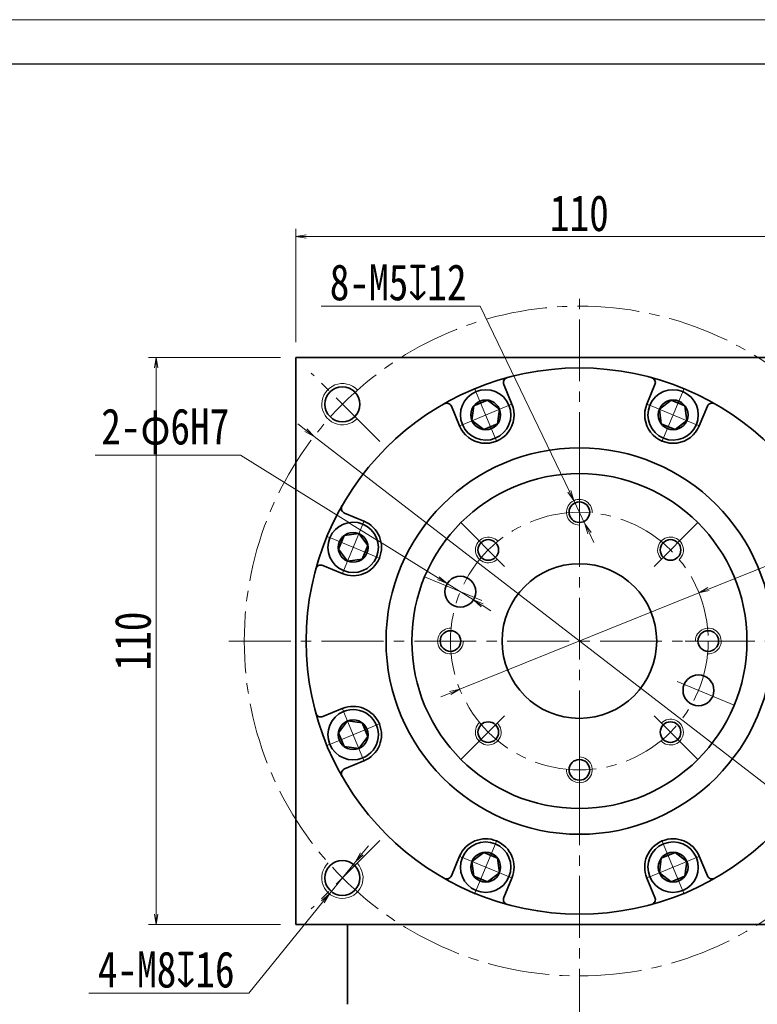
# Model space of a CAD drawing. Header units: millimetres. Extents: x -25 to 724, y -16 to 498.
# Tile 5 of 6: x 312 to 455, y 307 to 498. Entities that reach past the tile are written whole.
import ezdxf

# ---------------------------------------------------------------- set-up
doc = ezdxf.new("R2010")
doc.units = ezdxf.units.MM
doc.set_wipeout_variables(frame=1)
doc.linetypes.add('点画线', pattern=[18, 12, -2, 2, -2])
for name, color, linetype, lineweight in [('中心线层', 1, '点画线', 18), ('图框_外框线', 7, 'Continuous', 18), ('尺寸线层', 3, 'Continuous', 18), ('粗实线层', 7, 'Continuous', 35)]:
    doc.layers.add(name, color=color, linetype=linetype, lineweight=lineweight)
doc.styles.add('宋体', font='SimSun.ttf', dxfattribs={"width": 0.8})
doc.dimstyles.new('A水平标注$0', dxfattribs={"dimtxt": 3.5, "dimasz": 2, "dimexe": 1.5, "dimexo": 3, "dimgap": 1.1, "dimtad": 1, "dimtoh": 1, "dimdec": 4, "dimdsep": 46, "dimtxsty": '宋体', "dimblk": 'OPEN', "dimcen": 3, "dimclrd": 3, "dimclre": 3, "dimclrt": 6, "dimadec": 0, "dimazin": 0, "dimtm": 1e-09, "dimtfac": 1, "dimtdec": 4, "dimtix": 1, "dimtmove": 0, "dimatfit": 3, "dimldrblk": 'OPEN', "dimfxl": 0, "dimlwd": 13, "dimlwe": 13, "dimarcsym": 0})
doc.dimstyles.new('D直径标注φ25', dxfattribs={"dimtxt": 3.5, "dimasz": 2, "dimexe": 1, "dimexo": 3, "dimtad": 1, "dimtoh": 1, "dimdec": 1, "dimdsep": 46, "dimtxsty": '宋体', "dimblk": 'OPEN', "dimcen": 3, "dimclrd": 3, "dimclre": 3, "dimclrt": 130, "dimadec": 0, "dimazin": 0, "dimtm": 1e-09, "dimtfac": 1, "dimtdec": 1, "dimtmove": 0, "dimatfit": 0, "dimldrblk": 'OPEN', "dimfxl": 0, "dimlwd": 13, "dimlwe": 13, "dimarcsym": 0})
doc.dimstyles.new('螺孔(M8-7H)', dxfattribs={"dimtxt": 3.5, "dimasz": 2, "dimexe": 1.25, "dimexo": 3, "dimtad": 1, "dimtoh": 1, "dimdec": 4, "dimdsep": 46, "dimtxsty": '宋体', "dimblk": 'OPEN', "dimcen": 3, "dimclrd": 3, "dimclre": 3, "dimclrt": 2, "dimadec": 0, "dimazin": 0, "dimtm": 1e-09, "dimtfac": 1, "dimtdec": 4, "dimtmove": 0, "dimatfit": 3, "dimldrblk": 'OPEN', "dimfxl": 0, "dimlwd": 9, "dimlwe": 9, "dimarcsym": 0})

# ---------------------------------------------------------------- blocks, each defined once
blk = doc.blocks.new('_Open')
at = {"color": 0, "linetype": 'ByBlock', "lineweight": -2}
for p, q in [((-1, 0.167), (0, 0)), ((-1, -0.167), (0, 0)), ((0, 0), (-1, 0))]:
    blk.add_line(p, q, dxfattribs=at)
blk = doc.blocks.new('*D25')
at = {"layer": 'Defpoints', "color": 0, "transparency": 16777216}
for p in [(475.71, 455.79), (365.71, 432.29), (475.71, 432.29)]:
    blk.add_point(p, dxfattribs=at)
at = {"layer": '尺寸线层', "color": 3, "lineweight": 13, "transparency": 16777216}
for p, q in [((365.71, 435.29), (365.71, 457.29)), ((475.71, 435.29), (475.71, 457.29)), ((367.71, 455.79), (473.71, 455.79))]:
    blk.add_line(p, q, dxfattribs=at)
at = {"layer": '尺寸线层', "color": 3, "lineweight": 13, "transparency": 16777216, "xscale": 2, "yscale": 2, "zscale": 2, "rotation": 180}
blk.add_blockref('_Open', (365.71, 455.79), dxfattribs=at)
at = {"layer": '尺寸线层', "color": 3, "lineweight": 13, "transparency": 16777216, "xscale": 2, "yscale": 2, "zscale": 2}
blk.add_blockref('_Open', (475.71, 455.79), dxfattribs=at)
at = {"layer": '尺寸线层', "color": 6, "transparency": 16777216, "insert": (420.71, 460.29), "char_height": 7, "attachment_point": 5, "style": '宋体', "bg_fill": 3, "box_fill_scale": 1.1, "bg_fill_color": 256, "bg_fill_true_color": 13158600, "bg_fill_transparency": 0}
blk.add_mtext('110', dxfattribs=at)
blk = doc.blocks.new('*D26')
at = {"layer": 'Defpoints', "color": 0, "transparency": 16777216}
for p in [(338.63, 432.29), (365.71, 432.29), (365.71, 322.29)]:
    blk.add_point(p, dxfattribs=at)
at = {"layer": '尺寸线层', "color": 3, "lineweight": 13, "transparency": 16777216}
for p, q in [((362.71, 432.29), (337.13, 432.29)), ((338.63, 324.29), (338.63, 430.29)), ((362.71, 322.29), (337.13, 322.29))]:
    blk.add_line(p, q, dxfattribs=at)
at = {"layer": '尺寸线层', "color": 3, "lineweight": 13, "transparency": 16777216, "xscale": 2, "yscale": 2, "zscale": 2}
for p, rotation in [((338.63, 432.29), 90), ((338.63, 322.29), 270)]:
    blk.add_blockref('_Open', p, dxfattribs=dict(at, rotation=rotation))
at = {"layer": '尺寸线层', "color": 6, "transparency": 16777216, "insert": (334.13, 377.29), "char_height": 7, "attachment_point": 5, "rotation": 90, "style": '宋体', "bg_fill": 3, "box_fill_scale": 1.1, "bg_fill_color": 256, "bg_fill_true_color": 13158600, "bg_fill_transparency": 0}
blk.add_mtext('110', dxfattribs=at)
blk = doc.blocks.new('*D27')
at = {"layer": 'Defpoints', "color": 0, "transparency": 16777216}
for p in [(369.24, 416.98), (472.19, 337.59)]:
    blk.add_point(p, dxfattribs=at)
at = {"layer": '尺寸线层', "color": 3, "lineweight": 13, "transparency": 16777216}
for p, q in [((367.66, 418.2), (366.07, 419.43)), ((369.24, 416.98), (472.19, 337.59)), ((473.77, 336.37), (482.05, 329.99)), ((482.05, 329.99), (500.72, 329.99))]:
    blk.add_line(p, q, dxfattribs=at)
at = {"layer": '尺寸线层', "color": 3, "lineweight": 13, "transparency": 16777216, "xscale": 2, "yscale": 2, "zscale": 2}
for p, rotation in [((369.24, 416.98), 322.3614760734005), ((472.19, 337.59), 142.3614760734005)]:
    blk.add_blockref('_Open', p, dxfattribs=dict(at, rotation=rotation))
at = {"layer": '尺寸线层', "color": 130, "transparency": 16777216, "insert": (491.88, 334.65), "char_height": 7, "attachment_point": 5, "style": '宋体'}
blk.add_mtext('φ130', dxfattribs=at)
blk = doc.blocks.new('*X6')
at = {"layer": '中心线层', "linetype": '点画线', "lineweight": 18}
for p, q in [((0, -5.64), (0, 5.64)), ((-5.64, 0), (5.64, 0))]:
    blk.add_line(p, q, dxfattribs=at)
at = {"layer": '粗实线层'}
for p, q in [((-2.89, 0), (-1.44, 2.5)), ((-1.44, 2.5), (1.44, 2.5)), ((2.89, 0), (1.44, 2.5)), ((2.89, 0), (1.44, 2.5)), ((-2.89, 0), (-1.44, -2.5)), ((2.89, 0), (1.44, -2.5)), ((-1.44, -2.5), (1.44, -2.5))]:
    blk.add_line(p, q, dxfattribs=at)
blk.add_circle((0, 0), 2.89, dxfattribs=at)
for start, end in [(0, 180), (180, 360)]:
    blk.add_arc((0, 0), 4.89, start, end, dxfattribs=at)
blk = doc.blocks.new('*D28')
at = {"layer": 'Defpoints', "color": 0, "transparency": 16777216}
for p in [(443.9, 386.63), (397.52, 367.95)]:
    blk.add_point(p, dxfattribs=at)
at = {"layer": '尺寸线层', "color": 3, "lineweight": 13, "transparency": 16777216}
for p, q in [((445.76, 387.37), (490.54, 405.4)), ((490.54, 405.4), (505.21, 405.4)), ((397.52, 367.95), (443.9, 386.63)), ((395.67, 367.2), (393.81, 366.46))]:
    blk.add_line(p, q, dxfattribs=at)
at = {"layer": '尺寸线层', "color": 3, "lineweight": 13, "transparency": 16777216, "xscale": 2, "yscale": 2, "zscale": 2}
for p, rotation in [((443.9, 386.63), 201.9294855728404), ((397.52, 367.95), 21.92948557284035)]:
    blk.add_blockref('_Open', p, dxfattribs=dict(at, rotation=rotation))
at = {"layer": '尺寸线层', "color": 130, "transparency": 16777216, "insert": (498.37, 410.06), "char_height": 7, "attachment_point": 5, "style": '宋体'}
blk.add_mtext('φ50', dxfattribs=at)
blk = doc.blocks.new('*D32')
at = {"color": 3, "lineweight": 13, "transparency": 16777216}
for p, q in [((354.97, 413.33), (326.81, 413.33)), ((393.37, 389.49), (354.97, 413.33)), ((400.17, 385.27), (395.07, 388.44)), ((401.86, 384.22), (403.56, 383.16))]:
    blk.add_line(p, q, dxfattribs=at)
at = {"layer": 'Defpoints', "color": 0, "transparency": 16777216}
for p in [(395.07, 388.44), (400.17, 385.27)]:
    blk.add_point(p, dxfattribs=at)
at = {"color": 3, "lineweight": 13, "transparency": 16777216, "xscale": 2, "yscale": 2, "zscale": 2}
for p, rotation in [((395.07, 388.44), 328.1721336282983), ((400.17, 385.27), 148.1721336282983)]:
    blk.add_blockref('_Open', p, dxfattribs=dict(at, rotation=rotation))
at = {"color": 130, "transparency": 16777216, "insert": (340.39, 417.98), "char_height": 7, "attachment_point": 5, "style": '宋体'}
blk.add_mtext('2-φ6H7', dxfattribs=at)
blk = doc.blocks.new('*D33')
at = {"color": 3, "lineweight": 9, "transparency": 16777216}
for p, q in [((370.61, 442.29), (401.5, 442.29)), ((401.5, 442.29), (418.77, 406.34)), ((421.8, 400.03), (419.63, 404.54)), ((422.66, 398.23), (423.53, 396.43))]:
    blk.add_line(p, q, dxfattribs=at)
at = {"layer": 'Defpoints', "color": 0, "transparency": 16777216}
for p in [(419.63, 404.54), (421.8, 400.03)]:
    blk.add_point(p, dxfattribs=at)
at = {"color": 3, "lineweight": 9, "transparency": 16777216, "xscale": 2, "yscale": 2, "zscale": 2}
for p, rotation in [((419.63, 404.54), 295.6521658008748), ((421.8, 400.03), 115.6521658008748)]:
    blk.add_blockref('_Open', p, dxfattribs=dict(at, rotation=rotation))
at = {"color": 2, "transparency": 16777216, "insert": (385.56, 446.86), "char_height": 7, "attachment_point": 5, "style": '宋体', "bg_fill": 3, "box_fill_scale": 1.1, "bg_fill_color": 256, "bg_fill_true_color": 13158600, "bg_fill_transparency": 0}
blk.add_mtext('8-M5{\\famgdt|b0|i0|c0|p0;x}{12}', dxfattribs=at)
blk = doc.blocks.new('*D34')
at = {"color": 3, "lineweight": 9, "transparency": 16777216}
for p, q in [((378.53, 335.99), (379.79, 337.54)), ((377.27, 334.43), (372.23, 328.22)), ((356.6, 308.93), (370.97, 326.67)), ((325.55, 308.93), (356.6, 308.93))]:
    blk.add_line(p, q, dxfattribs=at)
at = {"layer": 'Defpoints', "color": 0, "transparency": 16777216}
for p in [(377.27, 334.43), (372.23, 328.22)]:
    blk.add_point(p, dxfattribs=at)
at = {"color": 3, "lineweight": 9, "transparency": 16777216, "xscale": 2, "yscale": 2, "zscale": 2}
for p, rotation in [((377.27, 334.43), 230.9764355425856), ((372.23, 328.22), 50.97643554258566)]:
    blk.add_blockref('_Open', p, dxfattribs=dict(at, rotation=rotation))
at = {"color": 2, "transparency": 16777216, "insert": (340.57, 313.5), "char_height": 7, "attachment_point": 5, "style": '宋体'}
blk.add_mtext('4-M8{\\famgdt|b0|i0|c0|p0;x}{16}', dxfattribs=at)

msp = doc.modelspace()

# ---------------------------------------------------------------- linework, layer by layer
at = {"layer": '中心线层'}
for p, q in [((420.7132, 157.69173), (420.7132, 445.28841)), ((381.99319, 416.00843), (368.71705, 429.28457)), ((420.7132, 409.78841), (420.7132, 396.10343)), ((397.73223, 400.26938), (407.40898, 390.59264)), ((443.69418, 400.26938), (434.01743, 390.59264)), ((390.68712, 389.72563), (403.3304, 384.48861)), ((352.7132, 377.28841), (488.7132, 377.28841)), ((453.2132, 377.28841), (439.52822, 377.28841)), ((450.73929, 364.8512), (438.09601, 370.08822)), ((397.73223, 354.30744), (407.40898, 363.98419)), ((443.69418, 354.30744), (434.01743, 363.98419)), ((420.7132, 344.78841), (420.7132, 358.4734)), ((381.99319, 338.5684), (368.71705, 325.29226)), ((381.99319, 338.5684), (368.71705, 325.29226))]:
    msp.add_line(p, q, dxfattribs=at)
for radius in [65, 25]:
    msp.add_circle((420.7132, 377.28841), radius, dxfattribs=at)
at = {"layer": '粗实线层'}
for p, q in [((365.7132, 322.28841), (365.7132, 432.28841)), ((365.7132, 432.28841), (475.7132, 432.28841)), ((407.61708, 423.27745), (406.05108, 427.05811)), ((433.80933, 423.27745), (435.37533, 427.05811)), ((397.4544, 419.06793), (395.88841, 422.84859)), ((443.97201, 419.06793), (445.538, 422.84859)), ((378.93369, 400.54722), (375.15303, 402.11321)), ((374.72417, 390.38454), (370.94351, 391.95054)), ((374.72417, 364.19229), (370.94351, 362.62629)), ((378.93369, 354.02961), (375.15303, 352.46362)), ((397.4544, 335.5089), (395.88841, 331.72824)), ((443.97201, 335.5089), (445.538, 331.72824)), ((407.61708, 331.29938), (406.05108, 327.51872)), ((433.80933, 331.29938), (435.37533, 327.51872)), ((475.7132, 322.28841), (365.7132, 322.28841)), ((375.7132, 306.78841), (375.7132, 322.28841))]:
    msp.add_line(p, q, dxfattribs=at)
for centre, radius in [((420.7132, 377.28841), 53), ((374.75126, 423.25036), 3.4), ((420.7132, 377.28841), 37.5), ((420.7132, 377.28841), 32.5), ((420.7132, 402.28841), 2), ((403.03554, 394.96608), 2), ((438.39087, 394.96608), 2), ((420.7132, 377.28841), 15), ((395.7132, 377.28841), 2), ((445.7132, 377.28841), 2), ((403.03554, 359.61075), 2), ((438.39087, 359.61075), 2), ((420.7132, 352.28841), 2), ((374.75126, 331.32647), 3.4), ((374.75126, 331.32647), 3.4)]:
    msp.add_circle(centre, radius, dxfattribs=at)
at = {"layer": '粗实线层', "color": 4}
for centre in [(397.61622, 386.8555), (443.81019, 367.72133)]:
    msp.add_circle(centre, 3, dxfattribs=at)
at = {"layer": '粗实线层'}
for centre, radius, start, end in [((406.97496, 427.44079), 1, 105.3191645, 202.5000344), ((434.45145, 427.44079), 1, 337.4999656, 74.6808355), ((394.96453, 422.46591), 1, 22.4999656, 119.6808355), ((402.53574, 421.17269), 5.5, 202.5, 22.5), ((438.89067, 421.17269), 5.5, 157.5, 337.5), ((446.46188, 422.46591), 1, 60.3191645, 157.5000344), ((375.53571, 403.03709), 1, 150.3191645, 247.5000344), ((376.82893, 395.46588), 5.5, 247.5, 67.5), ((370.56083, 391.02666), 1, 67.4999656, 164.6808355), ((370.56083, 363.55017), 1, 195.3191645, 292.5000344), ((376.82893, 359.11095), 5.5, 292.5, 112.5), ((375.53571, 351.53974), 1, 112.4999656, 209.6808355), ((402.53574, 333.40414), 5.5, 337.5, 157.5), ((438.89067, 333.40414), 5.5, 22.5, 202.5), ((394.96453, 332.11092), 1, 240.3191645, 337.5000344), ((446.46188, 332.11092), 1, 202.4999656, 299.6808355), ((406.97496, 327.13604), 1, 157.4999656, 254.6808355), ((434.45145, 327.13604), 1, 285.3191645, 22.5000344)]:
    msp.add_arc(centre, radius, start, end, dxfattribs=at)
at = {"layer": '粗实线层', "lineweight": 18}
for centre, radius, start, end in [((374.75126, 423.25036), 4, 43.2367746, 315), ((420.7132, 402.28841), 2.5, 357.134016, 270), ((403.03554, 394.96608), 2.5, 42.134016, 315), ((438.39087, 394.96608), 2.5, 312.134016, 225), ((395.7132, 377.28841), 2.5, 87.134016, 360), ((445.7132, 377.28841), 2.5, 267.134016, 180), ((403.03554, 359.61075), 2.5, 132.134016, 45), ((438.39087, 359.61075), 2.5, 222.134016, 135), ((420.7132, 352.28841), 2.5, 177.134016, 90), ((374.75126, 331.32647), 4, 133.2367746, 45), ((374.75126, 331.32647), 4, 133.2367746, 45)]:
    msp.add_arc(centre, radius, start, end, dxfattribs=at)

# ---------------------------------------------------------------- dimensions: what is measured, and where the dimension line sits
at = {"layer": '尺寸线层'}
dim = msp.add_diameter_dim_2p(p1=(397.5221, 367.95178), p2=(443.90431, 386.62504), dimstyle='D直径标注φ25', override={"dimtxt": 7, "dimgap": 1, "dimpost": 'φ<>', "dimtfill": 0}, dxfattribs=at)
dim.commit()
dim.dimension.update_dxf_attribs({"geometry": '*D28', "text_midpoint": (498.37397, 405.39964), "dimtype": 163})

# ---------------------------------------------------------------- next in the draw order: dimensions: what is measured, and where the dimension line sits
dim = msp.add_linear_dim(base=(475.7132, 455.78806), p1=(365.7132, 432.28841), p2=(475.7132, 432.28841), dimstyle='A水平标注$0', override={"dimtxt": 7, "dimgap": 1, "dimdec": 1, "dimpost": '<>', "dimblk": 'Open', "dimtvp": 0.1, "dimtfill": 1, "dimtfillclr": 256}, dxfattribs=at)
dim.commit()
dim.dimension.update_dxf_attribs({"geometry": '*D25', "text_midpoint": (420.7132, 460.28806)})

# ---------------------------------------------------------------- next in the draw order: dimensions: what is measured, and where the dimension line sits
dim = msp.add_linear_dim(base=(338.63082, 432.28841), p1=(365.7132, 322.28841), p2=(365.7132, 432.28841), angle=90, dimstyle='A水平标注$0', override={"dimtxt": 7, "dimgap": 1, "dimdec": 1, "dimpost": '<>', "dimblk": 'Open', "dimtvp": 0.1, "dimtfill": 1, "dimtfillclr": 256}, dxfattribs=at)
dim.commit()
dim.dimension.update_dxf_attribs({"geometry": '*D26', "text_midpoint": (334.13082, 377.28841)})

# ---------------------------------------------------------------- next in the draw order: dimensions: what is measured, and where the dimension line sits
dim = msp.add_diameter_dim_2p(p1=(377.26982, 334.43402), p2=(372.2327, 328.21893), text='4-M<>{\\famgdt|b0|i0|c0|p0;x}{16}', dimstyle='螺孔(M8-7H)', override={"dimtxt": 7, "dimgap": 1, "dimtad": 1, "dimtih": 0, "dimtoh": 1, "dimdec": 4, "dimlfac": 1, "dimpost": '<>', "dimcen": 0, "dimse1": 0, "dimse2": 0, "dimsd1": 0, "dimsd2": 0, "dimtix": 0, "dimtofl": 1, "dimatfit": 3, "dimtvp": 0.1, "dimtfill": 0})
dim.commit()
dim.dimension.update_dxf_attribs({"geometry": '*D34', "text_midpoint": (340.57314, 308.93017), "dimtype": 163})
dim = msp.add_diameter_dim_2p(p1=(369.24106, 416.98247), p2=(472.18535, 337.59436), dimstyle='D直径标注φ25', override={"dimtxt": 7, "dimgap": 1, "dimpost": 'φ<>', "dimtfill": 0}, dxfattribs=at)
dim.commit()
dim.dimension.update_dxf_attribs({"geometry": '*D27', "text_midpoint": (491.88309, 329.99077), "dimtype": 163})

# ---------------------------------------------------------------- next in the draw order: wipeouts: each hides what was drawn before it
for points in [[(407.05351, 423.04401), (407.04293, 423.06937), (407.0322, 423.09467), (407.02133, 423.1199), (407.01032, 423.14507), (406.99916, 423.17018), (406.98787, 423.19523), (406.97643, 423.22022), (406.96486, 423.24514), (406.95314, 423.26999), (406.94129, 423.29478), (406.9293, 423.3195), (406.91716, 423.34415), (406.90489, 423.36874), (406.89249, 423.39325), (406.87994, 423.4177), (406.86726, 423.44207), (406.85444, 423.46637), (406.84148, 423.4906), (406.82839, 423.51476), (406.81516, 423.53884), (406.8018, 423.56285), (406.7883, 423.58679), (406.77467, 423.61064), (406.7609, 423.63442), (406.747, 423.65812), (406.73297, 423.68175), (406.71881, 423.70529), (406.70451, 423.72876), (406.69008, 423.75214), (406.67552, 423.77544), (406.67552, 423.77544), (406.54939, 423.96603), (406.41449, 424.15051), (406.27112, 424.32849), (406.11959, 424.49957), (405.96023, 424.66339), (405.79339, 424.81958), (405.61944, 424.96781), (405.43875, 425.10775), (405.25172, 425.23909), (405.05875, 425.36155), (404.86028, 425.47486), (404.65672, 425.57877), (404.44854, 425.67306), (404.23617, 425.75752), (404.0201, 425.83196), (403.80078, 425.89623), (403.57869, 425.95018), (403.35433, 425.99369), (403.12818, 426.02667), (402.90074, 426.04905), (402.67249, 426.06078), (402.44395, 426.06183), (402.21561, 426.0522), (401.98797, 426.03192), (401.76153, 426.00101), (401.53678, 425.95957), (401.31421, 425.90766), (401.09431, 425.84542), (400.87755, 425.77296), (400.66442, 425.69046), (400.66442, 425.69046), (400.45538, 425.59809), (400.25088, 425.49606), (400.05137, 425.38458), (399.85728, 425.2639), (399.66905, 425.13428), (399.48708, 424.99601), (399.31177, 424.84939), (399.1435, 424.69474), (398.98264, 424.53239), (398.82955, 424.36271), (398.68454, 424.18606), (398.54795, 424.00282), (398.42007, 423.81341), (398.30118, 423.61822), (398.19154, 423.4177), (398.09139, 423.21227), (398.00095, 423.00238), (397.92041, 422.7885), (397.84996, 422.57109), (397.78974, 422.35062), (397.73988, 422.12759), (397.7005, 421.90246), (397.67169, 421.67574), (397.65349, 421.44793), (397.64597, 421.21951), (397.64912, 420.99099), (397.66295, 420.76286), (397.68742, 420.53563), (397.72248, 420.3098), (397.76805, 420.08585), (397.76805, 420.08585), (397.77423, 420.05907), (397.78057, 420.03234), (397.78705, 420.00564), (397.79368, 419.97897), (397.80046, 419.95235), (397.8074, 419.92576), (397.81448, 419.89921), (397.82171, 419.8727), (397.82909, 419.84623), (397.83661, 419.81981), (397.84429, 419.79343), (397.85211, 419.76709), (397.86009, 419.74079), (397.86821, 419.71454), (397.87647, 419.68834), (397.88489, 419.66218), (397.89345, 419.63607), (397.90215, 419.61001), (397.91101, 419.584), (397.92001, 419.55804), (397.92915, 419.53213), (397.93844, 419.50627), (397.94788, 419.48047), (397.95746, 419.45472), (397.96719, 419.42902), (397.97706, 419.40337), (397.98707, 419.37779), (397.99723, 419.35226), (398.00753, 419.32678), (398.01797, 419.30137), (398.01797, 419.30137), (398.1221, 419.06749), (398.23833, 418.83939), (398.36633, 418.61767), (398.50576, 418.40297), (398.65624, 418.19585), (398.81736, 417.99689), (398.98866, 417.80664), (399.16969, 417.62561), (399.35994, 417.45431), (399.5589, 417.29319), (399.76602, 417.14272), (399.98072, 417.00328), (400.20244, 416.87528), (400.43054, 416.75905), (400.66442, 416.65492), (400.90343, 416.56318), (401.14691, 416.48406), (401.39419, 416.4178), (401.64461, 416.36458), (401.89747, 416.32453), (402.15208, 416.29777), (402.40774, 416.28437), (402.66375, 416.28437), (402.91941, 416.29777), (403.17401, 416.32453), (403.42687, 416.36458), (403.67729, 416.4178), (403.92458, 416.48406), (404.16806, 416.56318), (404.40706, 416.65492), (404.40706, 416.65492), (404.64094, 416.75905), (404.86905, 416.87528), (405.09076, 417.00328), (405.30547, 417.14272), (405.51259, 417.29319), (405.71154, 417.45431), (405.9018, 417.62561), (406.08282, 417.80664), (406.25413, 417.99689), (406.41524, 418.19585), (406.56572, 418.40297), (406.70515, 418.61767), (406.83316, 418.83939), (406.94938, 419.06749), (407.05351, 419.30137), (407.14526, 419.54038), (407.22437, 419.78386), (407.29063, 420.03114), (407.34386, 420.28156), (407.38391, 420.53442), (407.41067, 420.78903), (407.42407, 421.04469), (407.42407, 421.3007), (407.41067, 421.55636), (407.38391, 421.81097), (407.34386, 422.06382), (407.29063, 422.31424), (407.22437, 422.56153), (407.14526, 422.80501)], [(443.40844, 419.30137), (443.41888, 419.32678), (443.42918, 419.35226), (443.43934, 419.37779), (443.44935, 419.40337), (443.45922, 419.42902), (443.46895, 419.45472), (443.47853, 419.48047), (443.48797, 419.50627), (443.49726, 419.53213), (443.5064, 419.55804), (443.5154, 419.584), (443.52426, 419.61001), (443.53296, 419.63607), (443.54152, 419.66218), (443.54994, 419.68834), (443.5582, 419.71454), (443.56632, 419.74079), (443.5743, 419.76709), (443.58212, 419.79343), (443.5898, 419.81981), (443.59732, 419.84623), (443.6047, 419.8727), (443.61193, 419.89921), (443.61901, 419.92576), (443.62595, 419.95235), (443.63273, 419.97897), (443.63936, 420.00564), (443.64584, 420.03234), (443.65218, 420.05907), (443.65836, 420.08585), (443.65836, 420.08585), (443.70393, 420.3098), (443.73899, 420.53563), (443.76346, 420.76286), (443.77729, 420.99099), (443.78044, 421.21951), (443.77292, 421.44793), (443.75472, 421.67574), (443.72591, 421.90246), (443.68653, 422.12759), (443.63667, 422.35062), (443.57645, 422.57109), (443.506, 422.7885), (443.42546, 423.00238), (443.33502, 423.21227), (443.23487, 423.4177), (443.12523, 423.61822), (443.00634, 423.81341), (442.87846, 424.00282), (442.74187, 424.18606), (442.59686, 424.36271), (442.44377, 424.53239), (442.28291, 424.69474), (442.11464, 424.84939), (441.93933, 424.99601), (441.75736, 425.13428), (441.56913, 425.2639), (441.37504, 425.38458), (441.17553, 425.49606), (440.97103, 425.59809), (440.76199, 425.69046), (440.76199, 425.69046), (440.54886, 425.77296), (440.3321, 425.84542), (440.1122, 425.90766), (439.88963, 425.95957), (439.66488, 426.00101), (439.43844, 426.03192), (439.2108, 426.0522), (438.98246, 426.06183), (438.75392, 426.06078), (438.52567, 426.04905), (438.29823, 426.02667), (438.07208, 425.99369), (437.84772, 425.95018), (437.62563, 425.89623), (437.40631, 425.83196), (437.19024, 425.75752), (436.97787, 425.67306), (436.76969, 425.57877), (436.56613, 425.47486), (436.36766, 425.36155), (436.17469, 425.23909), (435.98766, 425.10775), (435.80697, 424.96781), (435.63302, 424.81958), (435.46618, 424.66339), (435.30682, 424.49957), (435.15529, 424.32849), (435.01192, 424.15051), (434.87702, 423.96603), (434.75089, 423.77544), (434.75089, 423.77544), (434.73633, 423.75214), (434.7219, 423.72876), (434.7076, 423.70529), (434.69344, 423.68175), (434.67941, 423.65812), (434.66551, 423.63442), (434.65174, 423.61064), (434.63811, 423.58679), (434.62461, 423.56285), (434.61125, 423.53884), (434.59802, 423.51476), (434.58493, 423.4906), (434.57197, 423.46637), (434.55915, 423.44207), (434.54647, 423.4177), (434.53392, 423.39325), (434.52152, 423.36874), (434.50925, 423.34415), (434.49711, 423.3195), (434.48512, 423.29478), (434.47327, 423.26999), (434.46155, 423.24514), (434.44998, 423.22022), (434.43854, 423.19523), (434.42725, 423.17018), (434.41609, 423.14507), (434.40508, 423.1199), (434.39421, 423.09467), (434.38348, 423.06937), (434.3729, 423.04401), (434.3729, 423.04401), (434.28115, 422.80501), (434.20204, 422.56153), (434.13578, 422.31424), (434.08255, 422.06382), (434.0425, 421.81097), (434.01574, 421.55636), (434.00234, 421.3007), (434.00234, 421.04469), (434.01574, 420.78903), (434.0425, 420.53442), (434.08255, 420.28156), (434.13578, 420.03114), (434.20204, 419.78386), (434.28115, 419.54038), (434.3729, 419.30137), (434.47703, 419.06749), (434.59325, 418.83939), (434.72126, 418.61767), (434.86069, 418.40297), (435.01117, 418.19585), (435.17228, 417.99689), (435.34359, 417.80664), (435.52461, 417.62561), (435.71487, 417.45431), (435.91382, 417.29319), (436.12094, 417.14272), (436.33565, 417.00328), (436.55736, 416.87528), (436.78547, 416.75905), (437.01935, 416.65492), (437.01935, 416.65492), (437.25835, 416.56318), (437.50183, 416.48406), (437.74912, 416.4178), (437.99954, 416.36458), (438.25239, 416.32453), (438.507, 416.29777), (438.76266, 416.28437), (439.01867, 416.28437), (439.27433, 416.29777), (439.52894, 416.32453), (439.7818, 416.36458), (440.03222, 416.4178), (440.2795, 416.48406), (440.52298, 416.56318), (440.76199, 416.65492), (440.99587, 416.75905), (441.22397, 416.87528), (441.44569, 417.00328), (441.66039, 417.14272), (441.86751, 417.29319), (442.06647, 417.45431), (442.25672, 417.62561), (442.43775, 417.80664), (442.60905, 417.99689), (442.77017, 418.19585), (442.92065, 418.40297), (443.06008, 418.61767), (443.18808, 418.83939), (443.30431, 419.06749)], [(378.70025, 399.98365), (378.67483, 399.99409), (378.64936, 400.00439), (378.62383, 400.01455), (378.59824, 400.02456), (378.5726, 400.03443), (378.5469, 400.04416), (378.52115, 400.05374), (378.49535, 400.06318), (378.46949, 400.07247), (378.44358, 400.08161), (378.41762, 400.09061), (378.39161, 400.09947), (378.36555, 400.10817), (378.33944, 400.11673), (378.31328, 400.12515), (378.28708, 400.13341), (378.26083, 400.14153), (378.23453, 400.14951), (378.20819, 400.15733), (378.18181, 400.16501), (378.15539, 400.17253), (378.12892, 400.17991), (378.10241, 400.18714), (378.07586, 400.19422), (378.04927, 400.20116), (378.02265, 400.20794), (377.99598, 400.21457), (377.96928, 400.22105), (377.94255, 400.22738), (377.91577, 400.23357), (377.91577, 400.23357), (377.69182, 400.27914), (377.46599, 400.3142), (377.23876, 400.33867), (377.01063, 400.3525), (376.78211, 400.35565), (376.55369, 400.34813), (376.32588, 400.32993), (376.09916, 400.30112), (375.87403, 400.26174), (375.651, 400.21188), (375.43053, 400.15166), (375.21312, 400.08121), (374.99924, 400.00067), (374.78935, 399.91023), (374.58392, 399.81008), (374.3834, 399.70044), (374.18821, 399.58155), (373.9988, 399.45367), (373.81556, 399.31708), (373.63891, 399.17207), (373.46923, 399.01898), (373.30688, 398.85812), (373.15223, 398.68985), (373.00561, 398.51454), (372.86734, 398.33257), (372.73772, 398.14434), (372.61704, 397.95025), (372.50556, 397.75074), (372.40353, 397.54624), (372.31116, 397.3372), (372.31116, 397.3372), (372.22865, 397.12407), (372.1562, 396.90731), (372.09396, 396.68741), (372.04205, 396.46484), (372.0006, 396.24009), (371.9697, 396.01364), (371.94942, 395.786), (371.93979, 395.55767), (371.94084, 395.32913), (371.95257, 395.10088), (371.97495, 394.87344), (372.00793, 394.64729), (372.05144, 394.42293), (372.10539, 394.20084), (372.16966, 393.98152), (372.2441, 393.76545), (372.32856, 393.55308), (372.42285, 393.3449), (372.52676, 393.14134), (372.64007, 392.94287), (372.76253, 392.7499), (372.89387, 392.56287), (373.03381, 392.38218), (373.18204, 392.20823), (373.33823, 392.04139), (373.50205, 391.88203), (373.67313, 391.7305), (373.85111, 391.58713), (374.03559, 391.45223), (374.22618, 391.3261), (374.22618, 391.3261), (374.24948, 391.31154), (374.27286, 391.29711), (374.29633, 391.28281), (374.31987, 391.26865), (374.3435, 391.25461), (374.3672, 391.24072), (374.39098, 391.22695), (374.41483, 391.21332), (374.43877, 391.19982), (374.46278, 391.18646), (374.48686, 391.17323), (374.51102, 391.16014), (374.53525, 391.14718), (374.55955, 391.13436), (374.58392, 391.12168), (374.60837, 391.10913), (374.63288, 391.09673), (374.65747, 391.08446), (374.68212, 391.07232), (374.70684, 391.06033), (374.73163, 391.04848), (374.75648, 391.03676), (374.7814, 391.02519), (374.80639, 391.01375), (374.83143, 391.00246), (374.85655, 390.9913), (374.88172, 390.98029), (374.90695, 390.96942), (374.93225, 390.95869), (374.95761, 390.94811), (374.95761, 390.94811), (375.19661, 390.85636), (375.44009, 390.77725), (375.68738, 390.71099), (375.9378, 390.65776), (376.19065, 390.61771), (376.44526, 390.59095), (376.70092, 390.57755), (376.95693, 390.57755), (377.21259, 390.59095), (377.4672, 390.61771), (377.72006, 390.65776), (377.97047, 390.71099), (378.21776, 390.77725), (378.46124, 390.85636), (378.70025, 390.94811), (378.93413, 391.05224), (379.16223, 391.16846), (379.38395, 391.29647), (379.59865, 391.4359), (379.80577, 391.58638), (380.00473, 391.74749), (380.19498, 391.9188), (380.37601, 392.09982), (380.54731, 392.29008), (380.70842, 392.48903), (380.8589, 392.69615), (380.99834, 392.91086), (381.12634, 393.13257), (381.24257, 393.36068), (381.3467, 393.59456), (381.3467, 393.59456), (381.43844, 393.83356), (381.51756, 394.07704), (381.58382, 394.32433), (381.63704, 394.57475), (381.67709, 394.8276), (381.70385, 395.08221), (381.71725, 395.33787), (381.71725, 395.59388), (381.70385, 395.84954), (381.67709, 396.10415), (381.63704, 396.35701), (381.58382, 396.60743), (381.51756, 396.85471), (381.43844, 397.09819), (381.3467, 397.3372), (381.24257, 397.57108), (381.12634, 397.79918), (380.99834, 398.0209), (380.8589, 398.2356), (380.70842, 398.44272), (380.54731, 398.64168), (380.37601, 398.83193), (380.19498, 399.01296), (380.00473, 399.18426), (379.80577, 399.34538), (379.59865, 399.49585), (379.38395, 399.63529), (379.16223, 399.76329), (378.93413, 399.87952)], [(374.95761, 363.62872), (374.93225, 363.61814), (374.90695, 363.60741), (374.88172, 363.59654), (374.85655, 363.58553), (374.83143, 363.57437), (374.80639, 363.56308), (374.7814, 363.55164), (374.75648, 363.54007), (374.73163, 363.52835), (374.70684, 363.5165), (374.68212, 363.50451), (374.65747, 363.49237), (374.63288, 363.4801), (374.60837, 363.4677), (374.58392, 363.45515), (374.55955, 363.44247), (374.53525, 363.42965), (374.51102, 363.41669), (374.48686, 363.4036), (374.46278, 363.39037), (374.43877, 363.37701), (374.41483, 363.36351), (374.39098, 363.34988), (374.3672, 363.33611), (374.3435, 363.32221), (374.31987, 363.30818), (374.29633, 363.29402), (374.27286, 363.27972), (374.24948, 363.26529), (374.22618, 363.25073), (374.22618, 363.25073), (374.03559, 363.1246), (373.85111, 362.9897), (373.67313, 362.84633), (373.50205, 362.6948), (373.33823, 362.53544), (373.18204, 362.3686), (373.03381, 362.19465), (372.89387, 362.01396), (372.76253, 361.82693), (372.64007, 361.63396), (372.52676, 361.43549), (372.42285, 361.23193), (372.32856, 361.02375), (372.2441, 360.81138), (372.16966, 360.59531), (372.10539, 360.37598), (372.05144, 360.1539), (372.00793, 359.92954), (371.97495, 359.70339), (371.95257, 359.47595), (371.94084, 359.2477), (371.93979, 359.01916), (371.94942, 358.79082), (371.9697, 358.56318), (372.0006, 358.33674), (372.04205, 358.11199), (372.09396, 357.88942), (372.1562, 357.66952), (372.22865, 357.45276), (372.31116, 357.23963), (372.31116, 357.23963), (372.40353, 357.03059), (372.50556, 356.82609), (372.61704, 356.62658), (372.73772, 356.43249), (372.86734, 356.24426), (373.00561, 356.06229), (373.15223, 355.88698), (373.30688, 355.71871), (373.46923, 355.55785), (373.63891, 355.40476), (373.81556, 355.25975), (373.9988, 355.12316), (374.18821, 354.99528), (374.3834, 354.87639), (374.58392, 354.76675), (374.78935, 354.6666), (374.99924, 354.57616), (375.21312, 354.49562), (375.43053, 354.42517), (375.651, 354.36495), (375.87403, 354.31509), (376.09916, 354.27571), (376.32588, 354.2469), (376.55369, 354.2287), (376.78211, 354.22118), (377.01063, 354.22433), (377.23876, 354.23816), (377.46599, 354.26263), (377.69182, 354.29769), (377.91577, 354.34326), (377.91577, 354.34326), (377.94255, 354.34944), (377.96928, 354.35578), (377.99598, 354.36226), (378.02265, 354.36889), (378.04927, 354.37567), (378.07586, 354.38261), (378.10241, 354.38969), (378.12892, 354.39692), (378.15539, 354.4043), (378.18181, 354.41182), (378.20819, 354.4195), (378.23453, 354.42732), (378.26083, 354.4353), (378.28708, 354.44341), (378.31328, 354.45168), (378.33944, 354.4601), (378.36555, 354.46866), (378.39161, 354.47736), (378.41762, 354.48622), (378.44358, 354.49522), (378.46949, 354.50436), (378.49535, 354.51365), (378.52115, 354.52309), (378.5469, 354.53267), (378.5726, 354.5424), (378.59824, 354.55227), (378.62383, 354.56228), (378.64936, 354.57244), (378.67483, 354.58274), (378.70025, 354.59318), (378.70025, 354.59318), (378.93413, 354.69731), (379.16223, 354.81354), (379.38395, 354.94154), (379.59865, 355.08097), (379.80577, 355.23145), (380.00473, 355.39257), (380.19498, 355.56387), (380.37601, 355.7449), (380.54731, 355.93515), (380.70842, 356.13411), (380.8589, 356.34123), (380.99834, 356.55593), (381.12634, 356.77765), (381.24257, 357.00575), (381.3467, 357.23963), (381.43844, 357.47864), (381.51756, 357.72212), (381.58382, 357.9694), (381.63704, 358.21982), (381.67709, 358.47268), (381.70385, 358.72729), (381.71725, 358.98295), (381.71725, 359.23896), (381.70385, 359.49462), (381.67709, 359.74922), (381.63704, 360.00208), (381.58382, 360.2525), (381.51756, 360.49979), (381.43844, 360.74327), (381.3467, 360.98227), (381.3467, 360.98227), (381.24257, 361.21615), (381.12634, 361.44426), (380.99834, 361.66597), (380.8589, 361.88068), (380.70842, 362.08779), (380.54731, 362.28675), (380.37601, 362.47701), (380.19498, 362.65803), (380.00473, 362.82934), (379.80577, 362.99045), (379.59865, 363.14093), (379.38395, 363.28036), (379.16223, 363.40837), (378.93413, 363.52459), (378.70025, 363.62872), (378.46124, 363.72047), (378.21776, 363.79958), (377.97047, 363.86584), (377.72006, 363.91907), (377.4672, 363.95912), (377.21259, 363.98588), (376.95693, 363.99928), (376.70092, 363.99928), (376.44526, 363.98588), (376.19065, 363.95912), (375.9378, 363.91907), (375.68738, 363.86584), (375.44009, 363.79958), (375.19661, 363.72047)], [(398.01797, 335.27546), (398.00753, 335.25004), (397.99723, 335.22457), (397.98707, 335.19904), (397.97706, 335.17345), (397.96719, 335.14781), (397.95746, 335.12211), (397.94788, 335.09636), (397.93844, 335.07056), (397.92915, 335.0447), (397.92001, 335.01879), (397.91101, 334.99283), (397.90215, 334.96682), (397.89345, 334.94076), (397.88489, 334.91465), (397.87647, 334.88849), (397.86821, 334.86229), (397.86009, 334.83604), (397.85211, 334.80974), (397.84429, 334.7834), (397.83661, 334.75702), (397.82909, 334.7306), (397.82171, 334.70413), (397.81448, 334.67762), (397.8074, 334.65107), (397.80046, 334.62448), (397.79368, 334.59786), (397.78705, 334.57119), (397.78057, 334.54449), (397.77423, 334.51776), (397.76805, 334.49098), (397.76805, 334.49098), (397.72248, 334.26703), (397.68742, 334.04119), (397.66295, 333.81397), (397.64912, 333.58584), (397.64597, 333.35732), (397.65349, 333.1289), (397.67169, 332.90109), (397.7005, 332.67437), (397.73988, 332.44924), (397.78974, 332.22621), (397.84996, 332.00574), (397.92041, 331.78833), (398.00095, 331.57445), (398.09139, 331.36456), (398.19154, 331.15913), (398.30118, 330.95861), (398.42007, 330.76342), (398.54795, 330.57401), (398.68454, 330.39077), (398.82955, 330.21412), (398.98264, 330.04444), (399.1435, 329.88209), (399.31177, 329.72744), (399.48708, 329.58082), (399.66905, 329.44255), (399.85728, 329.31293), (400.05137, 329.19225), (400.25088, 329.08077), (400.45538, 328.97874), (400.66442, 328.88637), (400.66442, 328.88637), (400.87755, 328.80386), (401.09431, 328.73141), (401.31421, 328.66917), (401.53678, 328.61726), (401.76153, 328.57581), (401.98797, 328.54491), (402.21561, 328.52463), (402.44395, 328.515), (402.67249, 328.51605), (402.90074, 328.52778), (403.12818, 328.55016), (403.35433, 328.58314), (403.57869, 328.62665), (403.80078, 328.6806), (404.0201, 328.74487), (404.23617, 328.81931), (404.44854, 328.90377), (404.65672, 328.99806), (404.86028, 329.10197), (405.05875, 329.21528), (405.25172, 329.33774), (405.43875, 329.46908), (405.61944, 329.60902), (405.79339, 329.75725), (405.96023, 329.91344), (406.11959, 330.07726), (406.27112, 330.24834), (406.41449, 330.42632), (406.54939, 330.6108), (406.67552, 330.80139), (406.67552, 330.80139), (406.69008, 330.82469), (406.70451, 330.84807), (406.71881, 330.87154), (406.73297, 330.89508), (406.747, 330.91871), (406.7609, 330.94241), (406.77467, 330.96619), (406.7883, 330.99004), (406.8018, 331.01398), (406.81516, 331.03799), (406.82839, 331.06207), (406.84148, 331.08623), (406.85444, 331.11046), (406.86726, 331.13476), (406.87994, 331.15913), (406.89249, 331.18358), (406.90489, 331.20809), (406.91716, 331.23268), (406.9293, 331.25733), (406.94129, 331.28205), (406.95314, 331.30684), (406.96486, 331.33169), (406.97643, 331.35661), (406.98787, 331.3816), (406.99916, 331.40664), (407.01032, 331.43176), (407.02133, 331.45693), (407.0322, 331.48216), (407.04293, 331.50746), (407.05351, 331.53281), (407.05351, 331.53281), (407.14526, 331.77182), (407.22437, 332.0153), (407.29063, 332.26259), (407.34386, 332.51301), (407.38391, 332.76586), (407.41067, 333.02047), (407.42407, 333.27613), (407.42407, 333.53214), (407.41067, 333.7878), (407.38391, 334.04241), (407.34386, 334.29527), (407.29063, 334.54568), (407.22437, 334.79297), (407.14526, 335.03645), (407.05351, 335.27546), (406.94938, 335.50934), (406.83316, 335.73744), (406.70515, 335.95915), (406.56572, 336.17386), (406.41524, 336.38098), (406.25413, 336.57994), (406.08282, 336.77019), (405.9018, 336.95122), (405.71154, 337.12252), (405.51259, 337.28363), (405.30547, 337.43411), (405.09076, 337.57355), (404.86905, 337.70155), (404.64094, 337.81778), (404.40706, 337.92191), (404.40706, 337.92191), (404.16806, 338.01365), (403.92458, 338.09277), (403.67729, 338.15903), (403.42687, 338.21225), (403.17401, 338.2523), (402.91941, 338.27906), (402.66375, 338.29246), (402.40774, 338.29246), (402.15208, 338.27906), (401.89747, 338.2523), (401.64461, 338.21225), (401.39419, 338.15903), (401.14691, 338.09277), (400.90343, 338.01365), (400.66442, 337.92191), (400.43054, 337.81778), (400.20244, 337.70155), (399.98072, 337.57355), (399.76602, 337.43411), (399.5589, 337.28363), (399.35994, 337.12252), (399.16969, 336.95122), (398.98866, 336.77019), (398.81736, 336.57994), (398.65624, 336.38098), (398.50576, 336.17386), (398.36633, 335.95915), (398.23833, 335.73744), (398.1221, 335.50934)], [(434.3729, 331.53281), (434.38348, 331.50746), (434.39421, 331.48216), (434.40508, 331.45693), (434.41609, 331.43176), (434.42725, 331.40664), (434.43854, 331.3816), (434.44998, 331.35661), (434.46155, 331.33169), (434.47327, 331.30684), (434.48512, 331.28205), (434.49711, 331.25733), (434.50925, 331.23268), (434.52152, 331.20809), (434.53392, 331.18358), (434.54647, 331.15913), (434.55915, 331.13476), (434.57197, 331.11046), (434.58493, 331.08623), (434.59802, 331.06207), (434.61125, 331.03799), (434.62461, 331.01398), (434.63811, 330.99004), (434.65174, 330.96619), (434.66551, 330.94241), (434.67941, 330.91871), (434.69344, 330.89508), (434.7076, 330.87154), (434.7219, 330.84807), (434.73633, 330.82469), (434.75089, 330.80139), (434.75089, 330.80139), (434.87702, 330.6108), (435.01192, 330.42632), (435.15529, 330.24834), (435.30682, 330.07726), (435.46618, 329.91344), (435.63302, 329.75725), (435.80697, 329.60902), (435.98766, 329.46908), (436.17469, 329.33774), (436.36766, 329.21528), (436.56613, 329.10197), (436.76969, 328.99806), (436.97787, 328.90377), (437.19024, 328.81931), (437.40631, 328.74487), (437.62563, 328.6806), (437.84772, 328.62665), (438.07208, 328.58314), (438.29823, 328.55016), (438.52567, 328.52778), (438.75392, 328.51605), (438.98246, 328.515), (439.2108, 328.52463), (439.43844, 328.54491), (439.66488, 328.57581), (439.88963, 328.61726), (440.1122, 328.66917), (440.3321, 328.73141), (440.54886, 328.80386), (440.76199, 328.88637), (440.76199, 328.88637), (440.97103, 328.97874), (441.17553, 329.08077), (441.37504, 329.19225), (441.56913, 329.31293), (441.75736, 329.44255), (441.93933, 329.58082), (442.11464, 329.72744), (442.28291, 329.88209), (442.44377, 330.04444), (442.59686, 330.21412), (442.74187, 330.39077), (442.87846, 330.57401), (443.00634, 330.76342), (443.12523, 330.95861), (443.23487, 331.15913), (443.33502, 331.36456), (443.42546, 331.57445), (443.506, 331.78833), (443.57645, 332.00574), (443.63667, 332.22621), (443.68653, 332.44924), (443.72591, 332.67437), (443.75472, 332.90109), (443.77292, 333.1289), (443.78044, 333.35732), (443.77729, 333.58584), (443.76346, 333.81397), (443.73899, 334.04119), (443.70393, 334.26703), (443.65836, 334.49098), (443.65836, 334.49098), (443.65218, 334.51776), (443.64584, 334.54449), (443.63936, 334.57119), (443.63273, 334.59786), (443.62595, 334.62448), (443.61901, 334.65107), (443.61193, 334.67762), (443.6047, 334.70413), (443.59732, 334.7306), (443.5898, 334.75702), (443.58212, 334.7834), (443.5743, 334.80974), (443.56632, 334.83604), (443.5582, 334.86229), (443.54994, 334.88849), (443.54152, 334.91465), (443.53296, 334.94076), (443.52426, 334.96682), (443.5154, 334.99283), (443.5064, 335.01879), (443.49726, 335.0447), (443.48797, 335.07056), (443.47853, 335.09636), (443.46895, 335.12211), (443.45922, 335.14781), (443.44935, 335.17345), (443.43934, 335.19904), (443.42918, 335.22457), (443.41888, 335.25004), (443.40844, 335.27546), (443.40844, 335.27546), (443.30431, 335.50934), (443.18808, 335.73744), (443.06008, 335.95915), (442.92065, 336.17386), (442.77017, 336.38098), (442.60905, 336.57994), (442.43775, 336.77019), (442.25672, 336.95122), (442.06647, 337.12252), (441.86751, 337.28363), (441.66039, 337.43411), (441.44569, 337.57355), (441.22397, 337.70155), (440.99587, 337.81778), (440.76199, 337.92191), (440.52298, 338.01365), (440.2795, 338.09277), (440.03222, 338.15903), (439.7818, 338.21225), (439.52894, 338.2523), (439.27433, 338.27906), (439.01867, 338.29246), (438.76266, 338.29246), (438.507, 338.27906), (438.25239, 338.2523), (437.99954, 338.21225), (437.74912, 338.15903), (437.50183, 338.09277), (437.25835, 338.01365), (437.01935, 337.92191), (437.01935, 337.92191), (436.78547, 337.81778), (436.55736, 337.70155), (436.33565, 337.57355), (436.12094, 337.43411), (435.91382, 337.28363), (435.71487, 337.12252), (435.52461, 336.95122), (435.34359, 336.77019), (435.17228, 336.57994), (435.01117, 336.38098), (434.86069, 336.17386), (434.72126, 335.95915), (434.59325, 335.73744), (434.47703, 335.50934), (434.3729, 335.27546), (434.28115, 335.03645), (434.20204, 334.79297), (434.13578, 334.54568), (434.08255, 334.29527), (434.0425, 334.04241), (434.01574, 333.7878), (434.00234, 333.53214), (434.00234, 333.27613), (434.01574, 333.02047), (434.0425, 332.76586), (434.08255, 332.51301), (434.13578, 332.26259), (434.20204, 332.0153), (434.28115, 331.77182)]]:
    msp.add_wipeout(points).dxf.layer = '粗实线层'

# ---------------------------------------------------------------- next in the draw order: linework, layer by layer
at = {"layer": '图框_外框线', "color": 3}
msp.add_lwpolyline([(-21.00969, -15.6975), (705.25618, -15.6975), (705.25618, 497.87622), (-21.00969, 497.87622)], close=True, dxfattribs=at)
at = {"layer": '图框_外框线', "color": 3, "lineweight": 25}
msp.add_lwpolyline([(22.22043, -7.05148), (696.61016, -7.05148), (696.61016, 489.2302), (22.22043, 489.2302)], close=True, dxfattribs=at)

# ---------------------------------------------------------------- next in the draw order: block references
at = {"layer": '粗实线层'}
for p, rotation in [((402.53574, 421.17269), 22.5), ((438.89067, 421.17269), 337.5000000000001), ((376.82893, 395.46588), 67.50000000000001), ((376.82893, 359.11095), 112.5), ((402.53574, 333.40414), 157.5000000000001), ((438.89067, 333.40414), 202.4999999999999)]:
    msp.add_blockref('*X6', p, dxfattribs=dict(at, rotation=rotation))

# ---------------------------------------------------------------- next in the draw order: dimensions: what is measured, and where the dimension line sits
dim = msp.add_diameter_dim_2p(p1=(400.16513, 385.27339), p2=(395.06731, 388.43761), text='2-φ<>H7', dimstyle='D直径标注φ25', override={"dimtxt": 7, "dimgap": 1, "dimtad": 1, "dimtih": 0, "dimtoh": 1, "dimdec": 1, "dimlfac": 1, "dimpost": '<>', "dimcen": 0, "dimse1": 0, "dimse2": 0, "dimsd1": 0, "dimsd2": 0, "dimtix": 0, "dimtofl": 1, "dimatfit": 0, "dimtvp": 0.1, "dimtfill": 0})
dim.commit()
dim.dimension.update_dxf_attribs({"geometry": '*D32', "text_midpoint": (340.39103, 413.32682), "dimtype": 163})

# ---------------------------------------------------------------- next in the draw order: dimensions: what is measured, and where the dimension line sits
dim = msp.add_diameter_dim_2p(p1=(421.79547, 400.03482), p2=(419.63094, 404.54201), text='8-M<>{\\famgdt|b0|i0|c0|p0;x}{12}', dimstyle='螺孔(M8-7H)', override={"dimtxt": 7, "dimgap": 1, "dimtad": 1, "dimtih": 0, "dimtoh": 1, "dimdec": 4, "dimlfac": 1, "dimpost": '<>', "dimcen": 0, "dimse1": 0, "dimse2": 0, "dimsd1": 0, "dimsd2": 0, "dimtix": 0, "dimtofl": 1, "dimatfit": 3, "dimtvp": 0.1})
dim.commit()
dim.dimension.update_dxf_attribs({"geometry": '*D33', "text_midpoint": (385.55513, 442.28841), "dimtype": 163})

doc.saveas('drawing.dxf')
